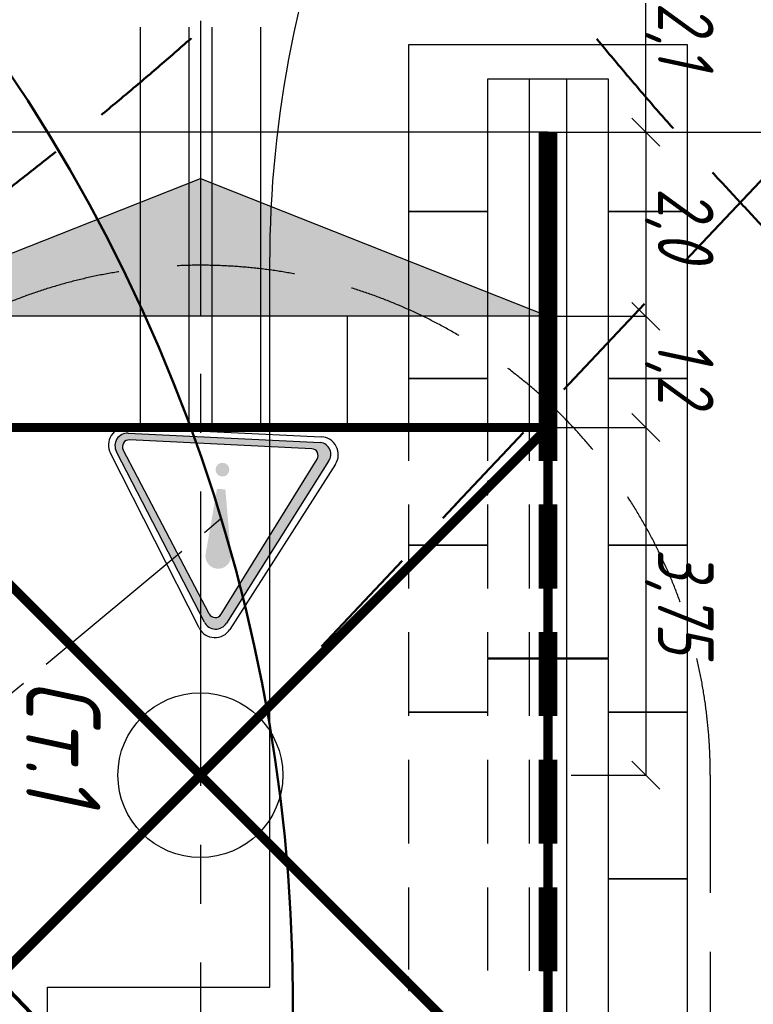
# Model space of a CAD drawing. Header units: millimetres. Extents: x 2204655785 to 2205143108, y 485765510 to 486291538.
# Tile 106 of 156: x 2205007959 to 2205015872, y 486169008 to 486179629. Entities that reach past the tile are written whole.
import ezdxf
from ezdxf.enums import TextEntityAlignment as Align
from ezdxf.lldxf.tags import DXFTag

# ---------------------------------------------------------------- set-up
doc = ezdxf.new("R2010")
doc.units = ezdxf.units.MM
for name, pattern in [('НЕВИДИМАЯX2', [19.049999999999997, 12.7, -6.35]), ('осевая', [50.800000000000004, 31.75, -6.35, 6.35, -6.35]), ('ОСЕВАЯ2', [28.575000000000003, 19.05, -3.175, 3.175, -3.175])]:
    doc.linetypes.add(name, pattern=pattern)
for name, color, linetype in [('ППР_Автокран СКАТ-40', 7, 'Continuous'), ('ППР_Автокран_Линия предупреждения', 1, 'Continuous'), ('ППР_Автокран_Опасная зона', 1, 'Continuous'), ('ППР_Автокран_Стрела', 7, 'Continuous'), ('ППР_Кран', 7, 'Continuous'), ('ППР_Опасная зона от крана', 1, 'Continuous'), ('ППР_Плиты крана', 7, 'Continuous'), ('ППР_Привязка крана', 5, 'Continuous'), ('ППР_Привязка стоянок', 5, 'Continuous'), ('ППР_Разрез', 5, 'Continuous'), ('ППР_Стрела', 7, 'Continuous')]:
    doc.layers.add(name, color=color, linetype=linetype)
doc.styles.add('ППРк_М1-1', font='GOST_Common Italic.ttf', dxfattribs={"height": 800})
doc.styles.add('ППРк_М1-1кран', font='GOST_Common Italic.ttf', dxfattribs={"width": 0.8, "height": 600})
doc.linetypes.add('ЗАЗЕМЛЕНИЕ', pattern='A,395.589283,[1,ЗАЗЕМЛЕНИЕ,S=1,R=0,X=0,Y=0],395.589283,-702', length=1493.178566)
doc.linetypes.add('ОГРАЖДЕНИЕ_ПУТЕЙ', pattern='A,1,[2,КБ-503,S=1,R=0,X=0,Y=0],2000,[2,КБ-503,S=1,R=0,X=0,Y=0],2000,[2,КБ-503,S=1,R=0,X=0,Y=0],1351,-628,[1,ЧЕЛОВЕК,S=1,R=180,X=0,Y=-24],-461,[1,ЗНАК 4,S=1,R=180,X=0,Y=-417],-188,1372,[2,КБ-503,S=1,R=0,X=0,Y=0],1999,[2,КБ-503,S=1,R=0,X=0,Y=0],2000,[2,КБ-503,S=1,R=0,X=0,Y=0]', length=12000)
tags = doc.linetypes.add('опасная зона_Кран', pattern='A,30,-8,4,-8,30,-8,4,-8,30,-8,4,[230,Bbox.shx,S=2.5,R=0,X=0,Y=-10],-6', length=148).pattern_tags.tags
tags[24] = DXFTag(74, 5)
doc.dimstyles.new('ППРк_М1-1', dxfattribs={"dimtxt": 800, "dimasz": 550, "dimexe": 1.5, "dimexo": 0.675, "dimgap": 100, "dimtad": 1, "dimdec": 1, "dimlfac": 0.001, "dimzin": 1, "dimtxsty": 'ППРк_М1-1', "dimblk": 'OBLIQUE', "dimcen": 250, "dimclrd": 256, "dimclre": 256, "dimclrt": 256, "dimadec": 0, "dimazin": 0, "dimtfac": 1, "dimtdec": 1, "dimtmove": 0, "dimatfit": 3, "dimfxl": 1, "dimtfill": 1, "dimfrac": 2, "dimarcsym": 0})
doc.dimstyles.new('ППРк_М1-1 Кран', dxfattribs={"dimtxt": 600, "dimasz": 300, "dimexe": 1.5, "dimexo": 0.675, "dimgap": 0.675, "dimtad": 1, "dimdec": 1, "dimlfac": 0.001, "dimzin": 1, "dimtxsty": 'ППРк_М1-1кран', "dimblk": 'OBLIQUE', "dimcen": 250, "dimclrd": 256, "dimclre": 256, "dimclrt": 256, "dimadec": 0, "dimazin": 0, "dimtfac": 1, "dimtdec": 1, "dimtmove": 0, "dimatfit": 3, "dimfxl": 1, "dimfrac": 2, "dimarcsym": 0})

# ---------------------------------------------------------------- blocks, each defined once
blk = doc.blocks.new('*U374')
at = {"layer": 'ППР_Опасная зона от крана', "linetype": 'опасная зона_Кран', "lineweight": 80, "ltscale": 100}
blk.add_arc((29475.00000000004, 8.731149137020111e-11), 54570, 270, 90, dxfattribs=at)
at = {"layer": 'ППР_Стрела', "linetype": 'НЕВИДИМАЯX2', "lineweight": 50, "ltscale": 100}
blk.add_arc((29475.00000000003, 8.731149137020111e-11), 38700, 270, 90, dxfattribs=at)
at = {"layer": 'ППР_Стрела', "linetype": 'Continuous', "lineweight": 100}
blk.add_arc((29475.00000000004, 8.731149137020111e-11), 35000, 270, 90, dxfattribs=at)
at = {"style": 'ППРк_М1-1', "width": 0.8}
for tag, p, height, flags in [('ОПАСНАЯ_ЗОНА', (25480.86349566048, 21929.54864936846), 800, 1), ('ОТЛЕТ_ГРУЗА', (25413.71794504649, 20678.22478634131), 800, 1), ('Кол-во_элементов', (2695.658620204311, -1978.247657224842), 1200, 8)]:
    blk.add_attdef(tag, p, '', height=height, dxfattribs=dict(at, flags=flags))
at = {"style": 'ППРк_М1-1', "width": 0.8, "flags": 8}
blk.add_attdef('МАРКА_КРАНА', text='', height=1200, dxfattribs=at).set_placement((8837.500000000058, 818.1705151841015), align=Align.CENTER)
blk.add_attdef('ВЫСОТА', text='', height=1200, dxfattribs=at).set_placement((9134.892518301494, -8454.019769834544), align=Align.MIDDLE_CENTER)
at = {"layer": 'Defpoints', "style": 'ППРк_М1-1', "width": 0.8, "flags": 1}
for tag, p in [('МАКСИМАЛЬНАЯ_ДЛИНА_ГРУЗА', (25470.43245178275, 19233.21998733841)), ('ШИРИНА_ГРУЗА', (25397.00754551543, 17803.51326374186))]:
    blk.add_attdef(tag, p, '', height=800, dxfattribs=at)
at = {"layer": 'ППР_Разрез', "style": 'ППРк_М1-1кран', "width": 0.8, "flags": 8}
for tag, p in [('РАЗРЕЗ2', (-1027.850051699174, 55181.16719955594)), ('РАЗРЕЗ', (-1731.871232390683, -54129.29106883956))]:
    blk.add_attdef(tag, p, '', height=800, dxfattribs=at)
at = {"layer": 'ППР_Стрела', "style": 'ППРк_М1-1кран', "width": 0.8, "flags": 8}
for tag, p, rotation in [('ВЫСОТА_КРЮКА_ГОРИЗ', (-22781.63655580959, 24557.60636817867), 317.0000000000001), ('ВЫСОТА_КРЮКА_НАКЛ', (-23522.05852620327, 23711.3998985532), 317.0000000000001), ('ГАБАРИТ_СТРЕЛЫ', (-25019.84159903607, 21408.71984927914), 317), ('ВЫЛЕТ', (-19745.37605332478, 16966.5384373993), 317)]:
    blk.add_attdef(tag, p, '', height=800, rotation=rotation, dxfattribs=at)
blk = doc.blocks.new('*U397')
at = {"layer": 'ППР_Опасная зона от крана', "linetype": 'опасная зона_Кран', "lineweight": 80, "ltscale": 100}
blk.add_arc((135.0000000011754, -2.756905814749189e-12), 50270, 90, 270, dxfattribs=at)
at = {"layer": 'ППР_Стрела', "linetype": 'НЕВИДИМАЯX2', "lineweight": 50, "ltscale": 100}
blk.add_arc((135.000000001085, 8.731149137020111e-11), 38700, 90, 270, dxfattribs=at)
at = {"layer": 'ППР_Стрела', "linetype": 'Continuous', "lineweight": 100}
blk.add_arc((135.000000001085, 8.731149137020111e-11), 30700, 90, 270, dxfattribs=at)
at = {"style": 'ППРк_М1-1', "width": 0.8}
for tag, p, height, flags in [('ОПАСНАЯ_ЗОНА', (25480.86349566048, 21929.54864936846), 800, 1), ('ОТЛЕТ_ГРУЗА', (25413.71794504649, 20678.22478634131), 800, 1), ('Кол-во_элементов', (2695.658620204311, -1978.247657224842), 1200, 8)]:
    blk.add_attdef(tag, p, '', height=height, dxfattribs=dict(at, flags=flags))
at = {"style": 'ППРк_М1-1', "width": 0.8, "flags": 8}
blk.add_attdef('МАРКА_КРАНА', text='', height=1200, dxfattribs=at).set_placement((8837.500000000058, 818.1705151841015), align=Align.CENTER)
blk.add_attdef('ВЫСОТА', text='', height=1200, dxfattribs=at).set_placement((9134.892518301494, -8454.019769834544), align=Align.MIDDLE_CENTER)
at = {"layer": 'Defpoints', "style": 'ППРк_М1-1', "width": 0.8, "flags": 1}
for tag, p in [('МАКСИМАЛЬНАЯ_ДЛИНА_ГРУЗА', (25470.43245178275, 19233.21998733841)), ('ШИРИНА_ГРУЗА', (25397.00754551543, 17803.51326374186))]:
    blk.add_attdef(tag, p, '', height=800, dxfattribs=at)
at = {"layer": 'ППР_Разрез', "style": 'ППРк_М1-1кран', "width": 0.8, "flags": 8}
for tag, p in [('РАЗРЕЗ2', (-1027.850051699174, 55181.16719955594)), ('РАЗРЕЗ', (-1731.871232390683, -54129.29106883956))]:
    blk.add_attdef(tag, p, '', height=800, dxfattribs=at)
at = {"layer": 'ППР_Стрела', "style": 'ППРк_М1-1кран', "width": 0.8, "flags": 8}
for tag, p, rotation in [('ВЫСОТА_КРЮКА_ГОРИЗ', (-19652.88990890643, 21607.87003767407), 317.0000000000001), ('ГАБАРИТ_СТРЕЛЫ', (-25019.84159903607, 21408.71984927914), 317), ('ВЫСОТА_КРЮКА_НАКЛ', (-20393.31187930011, 20761.66356804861), 317.0000000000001), ('ВЫЛЕТ', (-16616.62940642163, 14016.80210689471), 317)]:
    blk.add_attdef(tag, p, '', height=800, rotation=rotation, dxfattribs=at)
blk = doc.blocks.new('Балка')
at = {"layer": 'ППР_Кран'}
for p, q in [((-575, 200), (5675, 200)), ((5675, -200), (-575, -200))]:
    blk.add_line(p, q, dxfattribs=at)
blk.add_lwpolyline([(-575, 650), (5675, 650), (5675, -650), (-575, -650)], close=True, dxfattribs=at)
at = {"layer": 'ППР_Кран', "const_width": 200}
blk.add_lwpolyline([(0, 0), (6255, 0)], dxfattribs=at)
blk = doc.blocks.new('Плиты лев.')
at = {"layer": 'ППР_Плиты крана'}
for points in [[(1800, -650), (1800, -1500), (0, -1500), (0, 1500), (1800, 1500), (1800, 650)], [(1800, 650), (1800, 1500), (3600, 1500), (3600, 650)], [(3600, 650), (3600, 1500), (5400, 1500), (5400, 650)], [(5400, 650), (5400, 1500), (7200, 1500), (7200, 650)], [(3600, -650), (3600, -1500), (1800, -1500), (1800, -650)], [(5400, -650), (5400, -1500), (3600, -1500), (3600, -650)], [(7200, -650), (7200, -1500), (5400, -1500), (5400, -650)]]:
    blk.add_lwpolyline(points, dxfattribs=at)
blk = doc.blocks.new('Плиты пром.')
at = {"layer": 'ППР_Плиты крана'}
for points in [[(1.455191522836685e-11, 649.9999999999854), (1.455191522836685e-11, 1499.999999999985), (1800.000000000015, 1499.999999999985), (1800.000000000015, 649.9999999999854)], [(1800.000000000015, 649.9999999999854), (1800.000000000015, 1499.999999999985), (3600.000000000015, 1499.999999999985), (3600.000000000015, 649.9999999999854)], [(3600.000000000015, 649.9999999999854), (3600.000000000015, 1499.999999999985), (5400.000000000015, 1499.999999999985), (5400.000000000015, 649.9999999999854)], [(5400.000000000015, 649.9999999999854), (5400.000000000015, 1499.999999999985), (7200.000000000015, 1499.999999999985), (7200.000000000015, 649.9999999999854)], [(1800.000000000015, -650.0000000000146), (1800.000000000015, -1500.000000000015), (1.455191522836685e-11, -1500.000000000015), (1.455191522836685e-11, -650.0000000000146)], [(3600.000000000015, -650.0000000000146), (3600.000000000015, -1500.000000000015), (1800.000000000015, -1500.000000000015), (1800.000000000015, -650.0000000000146)], [(5400.000000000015, -650.0000000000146), (5400.000000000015, -1500.000000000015), (3600.000000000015, -1500.000000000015), (3600.000000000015, -650.0000000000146)], [(7200.000000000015, -650.0000000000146), (7200.000000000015, -1500.000000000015), (5400.000000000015, -1500.000000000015), (5400.000000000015, -650.0000000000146)]]:
    blk.add_lwpolyline(points, dxfattribs=at)
blk = doc.blocks.new('_Oblique')
at = {"color": 0, "linetype": 'ByBlock', "lineweight": -2}
blk.add_line((-0.5, -0.5), (0.5, 0.5), dxfattribs=at)
blk = doc.blocks.new('*D421')
at = {"layer": 'Defpoints', "color": 0, "linetype": 'Continuous', "lineweight": 50, "transparency": 16777216}
for p in [(-8899.999999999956, 4804.485002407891), (-8899.999999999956, 3750.000000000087), (-6799.999999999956, 3750.000000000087)]:
    blk.add_point(p, dxfattribs=at)
at = {"layer": 'ППР_Привязка стоянок', "linetype": 'Continuous', "lineweight": -2, "transparency": 16777216}
for p, q in [((-8899.999999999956, 3750.675000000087), (-8899.999999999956, 4805.985002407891)), ((-6799.999999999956, 4804.485002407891), (-8899.999999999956, 4804.485002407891)), ((-6799.999999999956, 3750.675000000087), (-6799.999999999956, 4805.985002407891))]:
    blk.add_line(p, q, dxfattribs=at)
at = {"layer": 'ППР_Привязка стоянок', "linetype": 'Continuous', "lineweight": -2, "transparency": 16777216, "xscale": 300, "yscale": 300, "zscale": 300, "rotation": 180}
blk.add_blockref('_Oblique', (-8899.999999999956, 4804.485002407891), dxfattribs=at)
at = {"layer": 'ППР_Привязка стоянок', "linetype": 'Continuous', "lineweight": -2, "transparency": 16777216, "xscale": 300, "yscale": 300, "zscale": 300}
blk.add_blockref('_Oblique', (-6799.999999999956, 4804.485002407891), dxfattribs=at)
at = {"layer": 'ППР_Привязка стоянок', "linetype": 'Continuous', "transparency": 16777216, "insert": (-7849.999999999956, 5165.160002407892), "char_height": 600, "attachment_point": 5, "style": 'ППРк_М1-1кран'}
blk.add_mtext('2,1', dxfattribs=at)
blk = doc.blocks.new('*D424')
at = {"layer": 'Defpoints', "color": 0, "linetype": 'Continuous', "lineweight": 50, "transparency": 16777216}
for p in [(-4814.999999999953, 4804.485002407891), (-6799.999999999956, 3750.000000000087), (-4814.999999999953, 3750.000000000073)]:
    blk.add_point(p, dxfattribs=at)
at = {"layer": 'ППР_Привязка стоянок', "linetype": 'Continuous', "lineweight": -2, "transparency": 16777216}
for p, q in [((-6799.999999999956, 3750.675000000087), (-6799.999999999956, 4805.985002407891)), ((-6799.999999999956, 4804.485002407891), (-4814.999999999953, 4804.485002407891)), ((-4814.999999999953, 3750.675000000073), (-4814.999999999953, 4805.985002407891))]:
    blk.add_line(p, q, dxfattribs=at)
at = {"layer": 'ППР_Привязка стоянок', "linetype": 'Continuous', "lineweight": -2, "transparency": 16777216, "xscale": 300, "yscale": 300, "zscale": 300, "rotation": 180}
blk.add_blockref('_Oblique', (-6799.999999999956, 4804.485002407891), dxfattribs=at)
at = {"layer": 'ППР_Привязка стоянок', "linetype": 'Continuous', "lineweight": -2, "transparency": 16777216, "xscale": 300, "yscale": 300, "zscale": 300}
blk.add_blockref('_Oblique', (-4814.999999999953, 4804.485002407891), dxfattribs=at)
at = {"layer": 'ППР_Привязка стоянок', "linetype": 'Continuous', "transparency": 16777216, "insert": (-5807.499999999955, 5165.160002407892), "char_height": 600, "attachment_point": 5, "style": 'ППРк_М1-1кран'}
blk.add_mtext('2,0', dxfattribs=at)
blk = doc.blocks.new('*D425')
at = {"layer": 'Defpoints', "color": 0, "linetype": 'Continuous', "lineweight": 50, "transparency": 16777216}
for p in [(-3614.999999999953, 4804.485002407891), (-4814.999999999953, 3750.000000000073), (-3614.999999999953, 3750.675000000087)]:
    blk.add_point(p, dxfattribs=at)
at = {"layer": 'ППР_Привязка стоянок', "linetype": 'Continuous', "lineweight": -2, "transparency": 16777216}
for p, q in [((-4814.999999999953, 3750.675000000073), (-4814.999999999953, 4805.985002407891)), ((-4814.999999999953, 4804.485002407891), (-3614.999999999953, 4804.485002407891)), ((-3614.999999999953, 3751.350000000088), (-3614.999999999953, 4805.985002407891))]:
    blk.add_line(p, q, dxfattribs=at)
at = {"layer": 'ППР_Привязка стоянок', "linetype": 'Continuous', "lineweight": -2, "transparency": 16777216, "xscale": 300, "yscale": 300, "zscale": 300, "rotation": 180}
blk.add_blockref('_Oblique', (-4814.999999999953, 4804.485002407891), dxfattribs=at)
at = {"layer": 'ППР_Привязка стоянок', "linetype": 'Continuous', "lineweight": -2, "transparency": 16777216, "xscale": 300, "yscale": 300, "zscale": 300}
blk.add_blockref('_Oblique', (-3614.999999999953, 4804.485002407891), dxfattribs=at)
at = {"layer": 'ППР_Привязка стоянок', "linetype": 'Continuous', "transparency": 16777216, "insert": (-4214.999999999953, 5165.160002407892), "char_height": 600, "attachment_point": 5, "style": 'ППРк_М1-1кран'}
blk.add_mtext('1,2', dxfattribs=at)
blk = doc.blocks.new('*D426')
at = {"layer": 'Defpoints', "color": 0, "linetype": 'Continuous', "lineweight": 50, "transparency": 16777216}
for p in [(135.0000000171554, 4804.485002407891), (-3614.999999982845, 4000.000000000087), (135.0000000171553, 4000.000000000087)]:
    blk.add_point(p, dxfattribs=at)
at = {"layer": 'ППР_Привязка стоянок', "linetype": 'Continuous', "lineweight": -2, "transparency": 16777216}
for p, q in [((-3614.999999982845, 4000.675000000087), (-3614.999999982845, 4805.985002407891)), ((-3614.999999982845, 4804.485002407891), (135.0000000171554, 4804.485002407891)), ((135.0000000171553, 4000.675000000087), (135.0000000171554, 4805.985002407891))]:
    blk.add_line(p, q, dxfattribs=at)
at = {"layer": 'ППР_Привязка стоянок', "linetype": 'Continuous', "lineweight": -2, "transparency": 16777216, "xscale": 300, "yscale": 300, "zscale": 300, "rotation": 180}
blk.add_blockref('_Oblique', (-3614.999999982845, 4804.485002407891), dxfattribs=at)
at = {"layer": 'ППР_Привязка стоянок', "linetype": 'Continuous', "lineweight": -2, "transparency": 16777216, "xscale": 300, "yscale": 300, "zscale": 300}
blk.add_blockref('_Oblique', (135.0000000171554, 4804.485002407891), dxfattribs=at)
at = {"layer": 'ППР_Привязка стоянок', "linetype": 'Continuous', "transparency": 16777216, "insert": (-1739.999999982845, 5165.160002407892), "char_height": 600, "attachment_point": 5, "style": 'ППРк_М1-1кран'}
blk.add_mtext('3,75', dxfattribs=at)
blk = doc.blocks.new('Тупик безударный')
at = {"layer": 'ППР_Кран', "linetype": 'Continuous'}
h = blk.add_hatch(color=256, dxfattribs=at)
h.dxf.hatch_style = 1
h.paths.add_polyline_path([(-1485, -3750.675000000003), (0, -0.6750000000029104), (0, -7500.675000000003)])
at = {"layer": 'ППР_Кран', "linetype": 'ОГРАЖДЕНИЕ_ПУТЕЙ'}
for p, q in [((-1485, -3750.675000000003), (0, -0.6750000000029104)), ((0, -0.6750000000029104), (0, -7500.675000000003)), ((0, -7500.675000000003), (-1485, -3750.675000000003))]:
    blk.add_line(p, q, dxfattribs=at)
blk = doc.blocks.new('База515')
at = {"layer": 'ППР_Кран', "linetype": 'Continuous', "const_width": 100}
for points in [[(-3750, -3750), (3750, 3750)], [(-3750, 3750), (3750, -3750)]]:
    blk.add_lwpolyline(points, dxfattribs=at)
at = {"layer": 'ППР_Кран', "linetype": 'ОГРАЖДЕНИЕ_ПУТЕЙ', "const_width": 100}
blk.add_lwpolyline([(-3750, 3750), (-3750, -3750)], dxfattribs=at)
at = {"layer": 'ППР_Кран', "linetype": 'Continuous'}
blk.add_circle((0, 0), 889.0637884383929, dxfattribs=at)
at = {"linetype": 'Continuous'}
for points in [[(-2013.158934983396, 3898.485002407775), (-1545.1589349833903, 3901.485002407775), (-1545.1589349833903, 2151.485002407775), (-2013.158934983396, 2151.485002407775)], [(-636.1589349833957, 3899.485002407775), (-168.15893498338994, 3894.485002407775), (-168.15893498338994, 2152.4850024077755), (-636.1589349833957, 2151.4850024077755)], [(740.8410650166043, 3915.485002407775), (1208.8410650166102, 3883.485002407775), (1208.8410650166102, 2151.485002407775), (740.8410650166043, 2151.485002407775)], [(2117.1768590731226, 3901.5034309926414), (2586.449577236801, 3904.502179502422), (2599.424864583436, 2689.4592001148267), (2097.994687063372, 2169.2442851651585)], [(3194.1819848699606, 3911.009736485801), (3550.3613395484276, 3907.7875149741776), (3564.032583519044, 3650.447003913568), (3190.506278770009, 3271.0905665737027)], [(-3390.158934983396, 3309.485002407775), (-2922.1589349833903, 2841.485002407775), (-2922.1589349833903, 2151.485002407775), (-3390.158934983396, 2151.485002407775)], [(-3390.158934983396, -3305.514997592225), (-2922.1589349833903, -2836.514997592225), (-2922.1589349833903, -2151.485002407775), (-3390.158934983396, -2151.485002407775)], [(-2013.158934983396, -3884.514997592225), (-1545.1589349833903, -3889.514997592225), (-1545.1589349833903, -2151.485002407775), (-2013.158934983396, -2151.485002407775)], [(-636.1589349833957, -3891.514997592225), (-168.15893498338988, -3891.514997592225), (-168.15893498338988, -2151.485002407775), (-636.1589349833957, -2151.485002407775)], [(740.8410650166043, -3896.514997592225), (1208.84106501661, -3892.514997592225), (1208.84106501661, -2151.485002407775), (740.8410650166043, -2151.485002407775)], [(2117.1548016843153, -3899.511523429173), (2586.503101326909, -3899.4900307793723), (2599.5414283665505, -2678.5438344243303), (2098.063853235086, -2175.4903835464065)], [(3197.450362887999, -3867.503198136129), (3667.9137880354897, -3879.292557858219), (3487.9636836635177, -3582.5756332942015), (3163.9608140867, -3249.398766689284)]]:
    blk.add_wipeout(points, dxfattribs=at)
at = {"layer": 'ППР_Кран', "linetype": 'ОГРАЖДЕНИЕ_ПУТЕЙ', "const_width": 100}
blk.add_lwpolyline([(3750, 3750), (3750, -3750)], dxfattribs=at)
at = {"linetype": 'Continuous'}
for points in [[(-3390.158934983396, 3883.4850024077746), (-2922.1589349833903, 3908.4850024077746), (-2922.1589349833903, 3007.485002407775), (-3390.158934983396, 3468.485002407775)], [(3189.7865075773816, 3102.109610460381), (3638.8613395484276, 3556.5589510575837), (3620.3613395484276, 1940.5739486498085), (3176.564530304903, 1908.089921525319)], [(2159.678186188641, 2075.524631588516), (2599.8410650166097, 2518.485002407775), (2599.8410650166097, 2144.485002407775), (2181.9157051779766, 2079.0085863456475)], [(3193.4302349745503, -3114.9307131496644), (3641.9608140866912, -3564.9137642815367), (3638.9211302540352, -1948.4903249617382), (3180.164004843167, -1916.9147395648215)], [(2165.844861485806, -2076.490765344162), (2599.8410650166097, -2513.5149975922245), (2599.8410650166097, -2144.485002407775), (2181.250082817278, -2078.9043032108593)], [(-3390.158934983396, -3904.514997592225), (-2922.1589349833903, -3889.514997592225), (-2922.1589349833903, -3012.514997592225), (-3390.158934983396, -3471.514997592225)]]:
    blk.add_wipeout(points, dxfattribs=at)
at = {"layer": 'ППР_Кран', "linetype": 'Continuous', "const_width": 100}
for points in [[(-3750, 3750), (3750, 3750)], [(-3750, -3750), (3750, -3750)]]:
    blk.add_lwpolyline(points, dxfattribs=at)
blk = doc.blocks.new('*D437')
at = {"layer": 'Defpoints', "color": 0, "linetype": 'Continuous', "lineweight": 50, "transparency": 16777216}
for p in [(-7379.388400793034, 12762.00328098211), (-7379.388400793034, 11821.27706193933), (-6799.999999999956, 3750.000000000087)]:
    blk.add_point(p, dxfattribs=at)
at = {"layer": 'ППР_Привязка крана', "linetype": 'Continuous', "lineweight": -2, "transparency": 16777216}
for p, q in [((-7379.388400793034, 11821.95206193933), (-7379.388400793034, 12763.50328098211)), ((-7379.388400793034, 12762.00328098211), (-6799.999999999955, 12762.00328098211)), ((-6799.999999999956, 3750.675000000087), (-6799.999999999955, 12763.50328098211)), ((-6799.999999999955, 12762.00328098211), (-3923.391895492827, 12762.00328098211))]:
    blk.add_line(p, q, dxfattribs=at)
at = {"layer": 'ППР_Привязка крана', "linetype": 'Continuous', "lineweight": -2, "transparency": 16777216, "xscale": 550, "yscale": 550, "zscale": 550, "rotation": 180}
blk.add_blockref('_Oblique', (-7379.388400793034, 12762.00328098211), dxfattribs=at)
at = {"layer": 'ППР_Привязка крана', "linetype": 'Continuous', "lineweight": -2, "transparency": 16777216, "xscale": 550, "yscale": 550, "zscale": 550}
blk.add_blockref('_Oblique', (-6799.999999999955, 12762.00328098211), dxfattribs=at)
at = {"layer": 'ППР_Привязка крана', "linetype": 'Continuous', "transparency": 16777216, "insert": (-4940.664622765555, 13342.00328098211), "char_height": 800, "attachment_point": 5, "style": 'ППРк_М1-1', "bg_fill": 3, "box_fill_scale": 1.1, "bg_fill_color": 256, "bg_fill_true_color": 13158600, "bg_fill_transparency": 0}
blk.add_mtext('0,6*', dxfattribs=at)
blk = doc.blocks.new('ЗнакПредупрежд')
h = blk.add_hatch(color=1)
h.dxf.hatch_style = 1
h.paths.add_polyline_path([(2.95152559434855, 4.491527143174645, 0.5799740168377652), (2.430742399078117, 4.488755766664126), (0.2156437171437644, 0.568772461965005, 0.5698800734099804), (0.4290652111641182, 0.1350967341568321), (4.954344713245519, 0.1350952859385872, 0.5778138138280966), (5.21394353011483, 0.5854563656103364)])
h.paths.add_polyline_path([(2.845231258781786, 4.291559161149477), (5.056361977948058, 0.5339450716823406, -0.5801127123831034), (4.918464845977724, 0.292800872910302), (0.6262696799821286, 0.2928004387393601, -0.5714245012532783), (0.4863018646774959, 0.5303182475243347), (2.567366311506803, 4.28793277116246, -0.5805364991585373)], flags=16)
h = blk.add_hatch(color=1)
edge = h.paths.add_edge_path()
edge.add_arc((2.700951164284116, 2.919766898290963), 0.300769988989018, 348.7337805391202, 546.3960446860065)
edge.add_line((2.402053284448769, 2.886261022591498), (2.402970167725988, 2.867585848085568))
edge.add_line((2.402970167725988, 2.867585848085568), (2.609782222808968, 1.344658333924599))
edge.add_line((2.609782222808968, 1.344658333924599), (2.807055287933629, 1.344658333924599))
edge.add_line((2.807055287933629, 1.344658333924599), (2.995925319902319, 2.861006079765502))
edge = h.paths.add_edge_path()
edge.add_arc((2.700125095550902, 0.8863015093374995), 0.1624763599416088, 0, 360)
at = {"color": 3}
for p, q in [((0.0490558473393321, 0.6288955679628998), (2.340675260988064, 4.63158958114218)), ((3.06994688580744, 4.631081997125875), (5.354173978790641, 0.6283879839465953)), ((4.989393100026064, 0.0002175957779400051), (0.4135465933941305, 0.0002175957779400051))]:
    blk.add_line(p, q, dxfattribs=at)
at = {"color": 1}
for p, q in [((0.2156437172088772, 0.5687724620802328), (2.430742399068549, 4.488755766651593)), ((2.951525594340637, 4.491527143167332), (5.213943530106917, 0.5854563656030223)), ((2.567366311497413, 4.287932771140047), (0.4863018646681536, 0.5303182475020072)), ((2.845231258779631, 4.291559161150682), (5.05636197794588, 0.5339450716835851)), ((0.6264979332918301, 0.2928008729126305), (4.918464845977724, 0.2928008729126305)), ((4.955276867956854, 0.1350967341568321), (0.4290652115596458, 0.1350967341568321))]:
    blk.add_line(p, q, dxfattribs=at)
at = {"color": 3}
for centre, start, end in [((2.705166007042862, 4.422911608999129), 29.71221096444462, 150.2080316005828), ((0.4135465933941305, 0.4202175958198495), 150.2080316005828, 270), ((4.989393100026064, 0.4202175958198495), 270, 29.71221096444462)]:
    blk.add_arc(centre, 0.42, start, end, dxfattribs=at)
at = {"color": 1}
for centre, radius, start, end in [((2.691926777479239, 4.341166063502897), 0.3, 30.07966146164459, 150.5301380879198), ((2.707334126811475, 4.210414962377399), 0.16, 30.47426103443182, 151.0211780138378), ((0.4508173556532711, 0.4151540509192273), 0.2809007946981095, 146.8469198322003, 265.5587345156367), ((0.6262696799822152, 0.4528004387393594), 0.16, 151.0211780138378, 270.2179663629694), ((4.918464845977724, 0.4528008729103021), 0.16, 270, 30.47426103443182), ((4.954344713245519, 0.435095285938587), 0.3, 270.178028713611, 30.07966146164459)]:
    blk.add_arc(centre, radius, start, end, dxfattribs=at)
blk = doc.blocks.new('*U778')
at = {"layer": 'ППР_Автокран_Линия предупреждения', "color": 1, "linetype": 'ОСЕВАЯ2', "ltscale": 100}
blk.add_line((29.42255829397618, 9142.433665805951), (-17226.21057030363, -5228.35327711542), dxfattribs=at)
at = {"layer": 'ППР_Автокран_Опасная зона', "color": 1, "linetype": 'опасная зона_Кран', "lineweight": 80, "ltscale": 100}
blk.add_arc((-3.648832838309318, 4.558646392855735), 29000, 319.7885373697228, 219.7881119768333, dxfattribs=at)
at = {"layer": 'ППР_Автокран_Стрела', "lineweight": 50}
blk.add_arc((-3.648832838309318, 4.558646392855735), 18000, 319.7868410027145, 219.7864304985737, dxfattribs=at)
at = {"layer": 'ППР_Автокран_Линия предупреждения', "color": 1, "xscale": 458.3504657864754, "yscale": 458.3504657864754, "zscale": 458.3504657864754, "rotation": 357.2186560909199}
blk.add_blockref('ЗнакПредупрежд', (-18498.48048953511, -6102.176522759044), dxfattribs=at)
blk = doc.blocks.new('*U420')
at = {"layer": 'ППР_Кран', "linetype": 'НЕВИДИМАЯX2', "lineweight": 30, "ltscale": 100}
blk.add_line((135.0000000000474, 5500.000000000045), (29475, 5500.000000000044), dxfattribs=at)
at = {"layer": 'ППР_Кран', "linetype": 'ЗАЗЕМЛЕНИЕ'}
blk.add_line((-6799.999999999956, 3750.675000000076), (-6799.999999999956, -3749.999999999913), dxfattribs=at)
for name, p in [('Плиты лев.', (-7744.999999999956, 3750.000000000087)), ('Плиты пром.', (-544.9999999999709, 3750.000000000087))]:
    blk.add_blockref(name, p)
at = {"layer": 'ППР_Кран'}
for p in [(-6799.999999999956, 3750.000000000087), (-544.9999999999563, 3750.000000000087)]:
    blk.add_blockref('Балка', p, dxfattribs=at)
at = {"layer": 'ППР_Кран', "linetype": 'Continuous'}
blk.add_blockref('Тупик безударный', (-4814.999999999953, 3750.675000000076), dxfattribs=at)
at = {"style": 'ППРк_М1-1', "width": 0.8, "flags": 1}
for tag, p in [('ОПАСНАЯ_ЗОНА', (25480.86349566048, 21929.54864936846)), ('ОТЛЕТ_ГРУЗА', (25413.71794504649, 20678.22478634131))]:
    blk.add_attdef(tag, p, '', height=800, dxfattribs=at)
at = {"style": 'ППРк_М1-1', "width": 0.8, "flags": 8}
blk.add_attdef('МАРКА_КРАНА', text='', height=1200, dxfattribs=at).set_placement((8837.500000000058, 818.1705151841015), align=Align.CENTER)
blk.add_attdef('ВЫСОТА', text='', height=1200, dxfattribs=at).set_placement((9134.892518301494, -8454.019769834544), align=Align.MIDDLE_CENTER)
at = {"layer": 'Defpoints', "style": 'ППРк_М1-1', "width": 0.8, "flags": 1}
for tag, p in [('МАКСИМАЛЬНАЯ_ДЛИНА_ГРУЗА', (25470.43245178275, 19233.21998733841)), ('ШИРИНА_ГРУЗА', (25397.00754551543, 17803.51326374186))]:
    blk.add_attdef(tag, p, '', height=800, dxfattribs=at)
at = {"layer": 'ППР_Разрез', "style": 'ППРк_М1-1кран', "width": 0.8, "flags": 8}
for tag, p in [('РАЗРЕЗ2', (-1027.850051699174, 55181.16719955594)), ('РАЗРЕЗ', (-1731.871232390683, -54129.29106883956))]:
    blk.add_attdef(tag, p, '', height=800, dxfattribs=at)
at = {"layer": 'ППР_Стрела', "style": 'ППРк_М1-1кран', "width": 0.8, "flags": 8}
for tag, p, rotation in [('ВЫСОТА_КРЮКА_ГОРИЗ', (-19652.88990890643, 21607.87003767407), 317.0000000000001), ('ГАБАРИТ_СТРЕЛЫ', (-25019.84159903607, 21408.71984927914), 317), ('ВЫСОТА_КРЮКА_НАКЛ', (-20393.31187930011, 20761.66356804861), 317.0000000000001), ('ВЫЛЕТ', (-16616.62940642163, 14016.80210689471), 317)]:
    blk.add_attdef(tag, p, '', height=800, rotation=rotation, dxfattribs=at)
at = {"layer": 'ППР_Привязка стоянок', "linetype": 'Continuous'}
for base, p1, p2, picture, middle in [((-8899.999999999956, 4804.485002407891), (-6799.999999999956, 3750.000000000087), (-8899.999999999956, 3750.000000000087), '*D421', (-7849.999999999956, 5165.160002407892)), ((-4814.999999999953, 4804.485002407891), (-6799.999999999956, 3750.000000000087), (-4814.999999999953, 3750.000000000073), '*D424', (-5807.499999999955, 5165.160002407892)), ((-3614.999999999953, 4804.485002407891), (-4814.999999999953, 3750.000000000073), (-3614.999999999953, 3750.675000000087), '*D425', (-4214.999999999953, 5165.160002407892))]:
    dim = blk.add_linear_dim(base=base, p1=p1, p2=p2, dimstyle='ППРк_М1-1 Кран', dxfattribs=at)
    dim.commit()
    dim.dimension.update_dxf_attribs({"geometry": picture, "text_midpoint": middle})
dim = blk.add_linear_dim(base=(135.0000000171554, 4804.485002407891), p1=(-3614.999999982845, 4000.000000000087), p2=(135.0000000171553, 4000.000000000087), text='3,75', dimstyle='ППРк_М1-1 Кран', dxfattribs=at)
dim.commit()
dim.dimension.update_dxf_attribs({"geometry": '*D426', "text_midpoint": (-1739.999999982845, 5165.160002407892)})
at = {"layer": 'ППР_Кран', "linetype": 'Continuous'}
blk.add_blockref('База515', (135.0000000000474, 8.731149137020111e-11), dxfattribs=at)
blk.add_line((-4814.999999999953, 1581.972654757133), (-3614.999999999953, 1581.972654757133))
for p, q in [((-7932.158934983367, 650.0000000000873), (-3614.999999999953, 650.0000000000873)), ((-7932.158934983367, 125.0000000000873), (-3614.999999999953, 125.0000000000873)), ((-7932.158934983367, -124.9999999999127), (-3614.999999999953, -124.9999999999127)), ((-7932.158934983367, -649.9999999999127), (-3614.999999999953, -649.9999999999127))]:
    blk.add_line(p, q, dxfattribs=at)
at = {"layer": 'ППР_Кран', "linetype": 'осевая', "ltscale": 100}
blk.add_line((-8003.158934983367, 8.731149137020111e-11), (37832.84106501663, 8.731149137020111e-11), dxfattribs=at)
at = {"layer": 'ППР_Опасная зона от крана', "linetype": 'опасная зона_Кран', "lineweight": 80, "ltscale": 100}
blk.add_arc((135.0000000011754, -2.756905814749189e-12), 50270, 90, 270, dxfattribs=at)
at = {"layer": 'ППР_Стрела', "linetype": 'НЕВИДИМАЯX2', "lineweight": 50, "ltscale": 100}
blk.add_arc((135.000000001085, 8.731149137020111e-11), 38700, 90, 270, dxfattribs=at)
at = {"layer": 'ППР_Стрела', "linetype": 'Continuous', "lineweight": 100}
blk.add_arc((135.000000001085, 8.731149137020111e-11), 30700, 90, 270, dxfattribs=at)
at = {"style": 'ППРк_М1-1', "width": 0.8, "flags": 8}
blk.add_attdef('Кол-во_элементов', (2695.658620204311, -1978.247657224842), '', height=1200, dxfattribs=at)
at = {"layer": 'ППР_Кран', "linetype": 'Continuous', "style": 'ППРк_М1-1кран', "width": 0.8}
blk.add_text('Ст.1', height=800, dxfattribs=at).set_placement((-891.8624153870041, -1878.999999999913))
at = {"layer": 'ППР_Привязка крана', "linetype": 'Continuous'}
dim = blk.add_linear_dim(base=(-7379.388400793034, 12762.00328098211), p1=(-6799.999999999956, 3750.000000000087), p2=(-7379.388400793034, 11821.27706193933), text='<>*', dimstyle='ППРк_М1-1', override={"dimscale": 0}, dxfattribs=at)
dim.commit()
dim.dimension.update_dxf_attribs({"geometry": '*D437', "text_midpoint": (-4940.664622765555, 12762.00328098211), "dimtype": 160})
at = {"layer": 'ППР_Кран', "linetype": 'НЕВИДИМАЯX2', "lineweight": 30, "ltscale": 100}
blk.add_arc((135.0000000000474, 8.731149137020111e-11), 5500, 90, 270, dxfattribs=at)
at = {"layer": 'ППР_Стрела', "linetype": 'НЕВИДИМАЯX2', "lineweight": 50, "ltscale": 100}
blk.add_line((135.0000000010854, 7.889530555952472e-11), (-28023.71982212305, 26547.62697453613), dxfattribs=at)

msp = doc.modelspace()

# ---------------------------------------------------------------- linework, layer by layer
at = {"color": 3}
msp.add_lwpolyline([(2205022661.59941, 486188993.7961127), (2205034256.595603, 486188990.6323652, -0.4140990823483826), (2205046253.321266, 486176992.0490583), (2205046258.088858, 486136595.7585381, -0.414248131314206), (2205034258.088896, 486124594.3422917), (2205022658.324951, 486124594.3423355, -0.4142135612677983), (2205010658.324996, 486136594.3423355), (2205010658.324996, 486139894.3380539), (2205008258.330106, 486139894.338063), (2205008258.315302, 486169194.3380625), (2205010658.325126, 486169194.3380535), (2205010658.325156, 486176993.7966047, -0.4142934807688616)], format="xyb", close=True, dxfattribs=at)

# ---------------------------------------------------------------- next in the draw order: block references
msp.add_blockref('*U374', (2204954762.065516, 486208475.7545233))

# ---------------------------------------------------------------- next in the draw order: block references
at = {"rotation": 90}
msp.add_blockref('*U397', (2205044055.750412, 486203892.3385773), dxfattribs=at)

# ---------------------------------------------------------------- next in the draw order: block references
at = {"rotation": 270}
msp.add_blockref('*U420', (2205009908.325097, 486171614.6620077), dxfattribs=at)

# ---------------------------------------------------------------- next in the draw order: block references
at = {"layer": 'ППР_Автокран СКАТ-40', "rotation": 180}
msp.add_blockref('*U778', (2204992903.7538, 486169018.2505519), dxfattribs=at)

doc.saveas('drawing.dxf')
